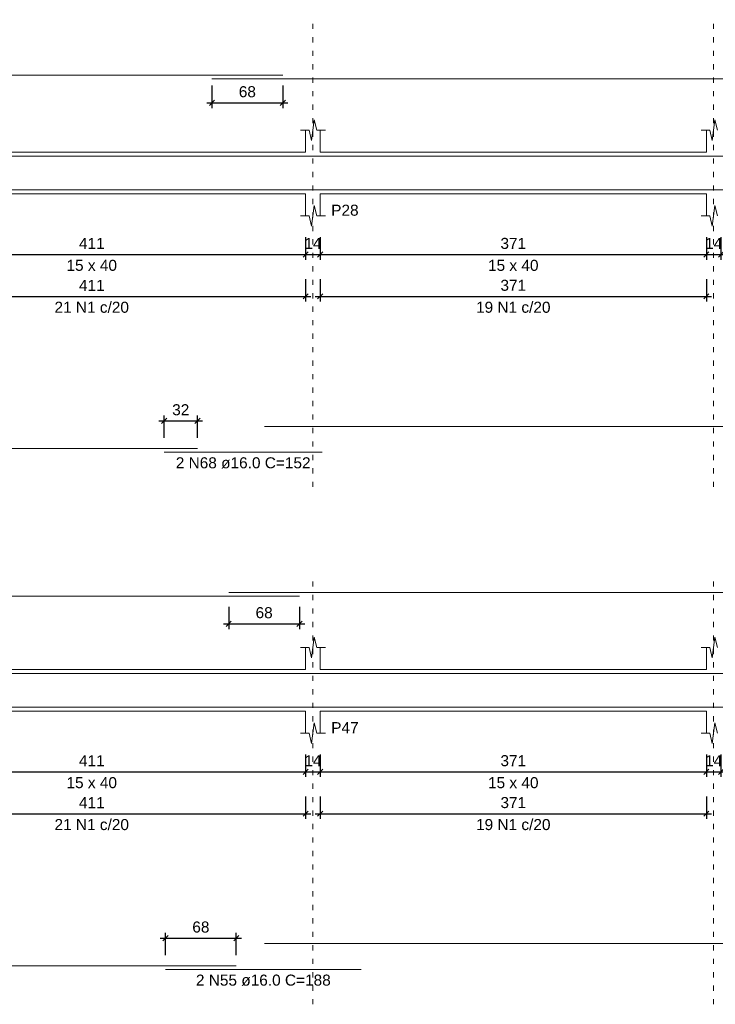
# Model space of a CAD drawing. Header units: millimetres. Extents: x 10906 to 25863, y 1966 to 4861.
# Tile 54 of 163: x 11259 to 11273, y 2971 to 2989. Entities that reach past the tile are written whole.
import ezdxf

# ---------------------------------------------------------------- set-up
doc = ezdxf.new("R2010")
doc.units = ezdxf.units.MM
doc.linetypes.add('DOT2', pattern=[3.175, 0, -3.175])
for name, color, linetype, lineweight in [('Descrição da armadura', 7, 'Continuous', 5), ('DT-Barras na forma', 40, 'Continuous', 5), ('DT-Barras rebatidas', 40, 'Continuous', 5), ('DT-Cotas', 4, 'Continuous', 5), ('DT-Forma', 5, 'Continuous', 5), ('DT-Pontilhado', 7, 'DOT2', 5), ('DT-Textos', 7, 'Continuous', 5)]:
    doc.layers.add(name, color=color, linetype=linetype, lineweight=lineweight)
doc.styles.add('Arial', font='arial.ttf')
doc.styles.get("Standard").update_dxf_attribs({"font": 'arial.ttf'})
doc.dimstyles.new('UM_50.000000', dxfattribs={"dimtxt": 0.18, "dimasz": 0.2, "dimexe": 0.2, "dimexo": 0.5, "dimgap": 0, "dimtad": 1, "dimtih": 1, "dimtoh": 1, "dimlfac": 50, "dimzin": 0, "dimdsep": 46, "dimtxsty": 'Standard', "dimcen": 0.09, "dimdle": 0.2, "dimclrd": 256, "dimclre": 256, "dimclrt": 7, "dimazin": 0, "dimtfac": 1, "dimtofl": 0, "dimtmove": 0, "dimatfit": 3, "dimfxl": 1, "dimtolj": 1, "dimtzin": 0, "dimarcsym": 0})

# ---------------------------------------------------------------- blocks, each defined once
blk = doc.blocks.new('_Oblique')
at = {"color": 0, "linetype": 'ByBlock', "lineweight": -2}
blk.add_line((-0.5, -0.5), (0.5, 0.5), dxfattribs=at)
blk = doc.blocks.new('*D397')
at = {"layer": 'Defpoints', "color": 0, "transparency": 16777216}
for p in [(11256.724, 2985.464), (11264.944, 2985.464), (11264.944, 2984.934)]:
    blk.add_point(p, dxfattribs=at)
at = {"layer": 'DT-Cotas', "lineweight": -2, "transparency": 16777216}
for p, q in [((11256.724, 2985.264), (11256.724, 2984.834)), ((11264.944, 2985.264), (11264.944, 2984.834)), ((11256.624, 2984.934), (11265.044, 2984.934))]:
    blk.add_line(p, q, dxfattribs=at)
at = {"layer": 'DT-Cotas', "lineweight": -2, "transparency": 16777216, "xscale": 0.1, "yscale": 0.1, "zscale": 0.1, "rotation": 180}
blk.add_blockref('_Oblique', (11256.724, 2984.934), dxfattribs=at)
at = {"layer": 'DT-Cotas', "lineweight": -2, "transparency": 16777216, "xscale": 0.1, "yscale": 0.1, "zscale": 0.1}
blk.add_blockref('_Oblique', (11264.944, 2984.934), dxfattribs=at)
at = {"layer": 'DT-Cotas', "color": 7, "transparency": 16777216, "insert": (11260.834, 2985.146), "char_height": 0.2118, "attachment_point": 5, "rotation": 0.0057, "style": 'Arial'}
blk.add_mtext('\\A1;411', dxfattribs=at)
blk = doc.blocks.new('*D398')
at = {"layer": 'Defpoints', "color": 0, "transparency": 16777216}
for p in [(11264.944, 2985.464), (11265.224, 2985.464), (11265.224, 2984.934)]:
    blk.add_point(p, dxfattribs=at)
at = {"layer": 'DT-Cotas', "lineweight": -2, "transparency": 16777216}
for p, q in [((11264.944, 2985.264), (11264.944, 2984.834)), ((11265.224, 2985.264), (11265.224, 2984.834)), ((11264.844, 2984.934), (11265.324, 2984.934))]:
    blk.add_line(p, q, dxfattribs=at)
at = {"layer": 'DT-Cotas', "lineweight": -2, "transparency": 16777216, "xscale": 0.1, "yscale": 0.1, "zscale": 0.1, "rotation": 180}
blk.add_blockref('_Oblique', (11264.944, 2984.934), dxfattribs=at)
at = {"layer": 'DT-Cotas', "lineweight": -2, "transparency": 16777216, "xscale": 0.1, "yscale": 0.1, "zscale": 0.1}
blk.add_blockref('_Oblique', (11265.224, 2984.934), dxfattribs=at)
at = {"layer": 'DT-Cotas', "color": 7, "transparency": 16777216, "insert": (11265.084, 2985.146), "char_height": 0.2118, "attachment_point": 5, "rotation": 0.0057, "style": 'Arial'}
blk.add_mtext('\\A1;14', dxfattribs=at)
blk = doc.blocks.new('*D399')
at = {"layer": 'Defpoints', "color": 0, "transparency": 16777216}
for p in [(11265.224, 2985.464), (11272.644, 2985.464), (11272.644, 2984.934)]:
    blk.add_point(p, dxfattribs=at)
at = {"layer": 'DT-Cotas', "lineweight": -2, "transparency": 16777216}
for p, q in [((11265.224, 2985.264), (11265.224, 2984.834)), ((11272.644, 2985.264), (11272.644, 2984.834)), ((11265.124, 2984.934), (11272.744, 2984.934))]:
    blk.add_line(p, q, dxfattribs=at)
at = {"layer": 'DT-Cotas', "lineweight": -2, "transparency": 16777216, "xscale": 0.1, "yscale": 0.1, "zscale": 0.1, "rotation": 180}
blk.add_blockref('_Oblique', (11265.224, 2984.934), dxfattribs=at)
at = {"layer": 'DT-Cotas', "lineweight": -2, "transparency": 16777216, "xscale": 0.1, "yscale": 0.1, "zscale": 0.1}
blk.add_blockref('_Oblique', (11272.644, 2984.934), dxfattribs=at)
at = {"layer": 'DT-Cotas', "color": 7, "transparency": 16777216, "insert": (11268.934, 2985.146), "char_height": 0.2118, "attachment_point": 5, "rotation": 0.0057, "style": 'Arial'}
blk.add_mtext('\\A1;371', dxfattribs=at)
blk = doc.blocks.new('*D400')
at = {"layer": 'Defpoints', "color": 0, "transparency": 16777216}
for p in [(11272.644, 2985.464), (11272.924, 2985.464), (11272.924, 2984.934)]:
    blk.add_point(p, dxfattribs=at)
at = {"layer": 'DT-Cotas', "lineweight": -2, "transparency": 16777216}
for p, q in [((11272.644, 2985.264), (11272.644, 2984.834)), ((11272.924, 2985.264), (11272.924, 2984.834)), ((11272.544, 2984.934), (11273.024, 2984.934))]:
    blk.add_line(p, q, dxfattribs=at)
at = {"layer": 'DT-Cotas', "lineweight": -2, "transparency": 16777216, "xscale": 0.1, "yscale": 0.1, "zscale": 0.1, "rotation": 180}
blk.add_blockref('_Oblique', (11272.644, 2984.934), dxfattribs=at)
at = {"layer": 'DT-Cotas', "lineweight": -2, "transparency": 16777216, "xscale": 0.1, "yscale": 0.1, "zscale": 0.1}
blk.add_blockref('_Oblique', (11272.924, 2984.934), dxfattribs=at)
at = {"layer": 'DT-Cotas', "color": 7, "transparency": 16777216, "insert": (11272.784, 2985.146), "char_height": 0.2118, "attachment_point": 5, "rotation": 0.0057, "style": 'Arial'}
blk.add_mtext('\\A1;14', dxfattribs=at)
blk = doc.blocks.new('*D413')
at = {"layer": 'Defpoints', "color": 0, "transparency": 16777216}
for p in [(11256.724, 2984.659), (11264.944, 2984.659), (11264.944, 2984.13)]:
    blk.add_point(p, dxfattribs=at)
at = {"layer": 'DT-Cotas', "lineweight": -2, "transparency": 16777216}
for p, q in [((11256.724, 2984.459), (11256.724, 2984.03)), ((11264.944, 2984.459), (11264.944, 2984.03)), ((11256.624, 2984.13), (11265.044, 2984.13))]:
    blk.add_line(p, q, dxfattribs=at)
at = {"layer": 'DT-Cotas', "lineweight": -2, "transparency": 16777216, "xscale": 0.1, "yscale": 0.1, "zscale": 0.1, "rotation": 180}
blk.add_blockref('_Oblique', (11256.724, 2984.13), dxfattribs=at)
at = {"layer": 'DT-Cotas', "lineweight": -2, "transparency": 16777216, "xscale": 0.1, "yscale": 0.1, "zscale": 0.1}
blk.add_blockref('_Oblique', (11264.944, 2984.13), dxfattribs=at)
at = {"layer": 'DT-Cotas', "color": 7, "transparency": 16777216, "insert": (11260.834, 2984.341), "char_height": 0.2118, "attachment_point": 5, "rotation": 0.0057, "style": 'Arial'}
blk.add_mtext('\\A1;411', dxfattribs=at)
blk = doc.blocks.new('*D414')
at = {"layer": 'Defpoints', "color": 0, "transparency": 16777216}
for p in [(11265.224, 2984.659), (11272.644, 2984.659), (11272.644, 2984.13)]:
    blk.add_point(p, dxfattribs=at)
at = {"layer": 'DT-Cotas', "lineweight": -2, "transparency": 16777216}
for p, q in [((11265.224, 2984.459), (11265.224, 2984.03)), ((11272.644, 2984.459), (11272.644, 2984.03)), ((11265.124, 2984.13), (11272.744, 2984.13))]:
    blk.add_line(p, q, dxfattribs=at)
at = {"layer": 'DT-Cotas', "lineweight": -2, "transparency": 16777216, "xscale": 0.1, "yscale": 0.1, "zscale": 0.1, "rotation": 180}
blk.add_blockref('_Oblique', (11265.224, 2984.13), dxfattribs=at)
at = {"layer": 'DT-Cotas', "lineweight": -2, "transparency": 16777216, "xscale": 0.1, "yscale": 0.1, "zscale": 0.1}
blk.add_blockref('_Oblique', (11272.644, 2984.13), dxfattribs=at)
at = {"layer": 'DT-Cotas', "color": 7, "transparency": 16777216, "insert": (11268.934, 2984.341), "char_height": 0.2118, "attachment_point": 5, "rotation": 0.0057, "style": 'Arial'}
blk.add_mtext('\\A1;371', dxfattribs=at)
blk = doc.blocks.new('*D420')
at = {"layer": 'Defpoints', "color": 0, "transparency": 16777216}
for p in [(11262.864, 2981.739), (11262.224, 2981.21), (11262.864, 2981.21)]:
    blk.add_point(p, dxfattribs=at)
at = {"layer": 'DT-Cotas', "lineweight": -2, "transparency": 16777216}
for p, q in [((11262.224, 2981.41), (11262.224, 2981.839)), ((11262.864, 2981.41), (11262.864, 2981.839)), ((11262.124, 2981.739), (11262.964, 2981.739))]:
    blk.add_line(p, q, dxfattribs=at)
at = {"layer": 'DT-Cotas', "lineweight": -2, "transparency": 16777216, "xscale": 0.1, "yscale": 0.1, "zscale": 0.1, "rotation": 180}
blk.add_blockref('_Oblique', (11262.224, 2981.739), dxfattribs=at)
at = {"layer": 'DT-Cotas', "lineweight": -2, "transparency": 16777216, "xscale": 0.1, "yscale": 0.1, "zscale": 0.1}
blk.add_blockref('_Oblique', (11262.864, 2981.739), dxfattribs=at)
at = {"layer": 'DT-Cotas', "color": 7, "transparency": 16777216, "insert": (11262.544, 2981.951), "char_height": 0.2118, "attachment_point": 5, "rotation": 0.0057, "style": 'Arial'}
blk.add_mtext('\\A1;32', dxfattribs=at)
blk = doc.blocks.new('*D421')
at = {"layer": 'Defpoints', "color": 0, "transparency": 16777216}
for p in [(11263.144, 2988.377), (11264.504, 2988.377), (11264.504, 2987.847)]:
    blk.add_point(p, dxfattribs=at)
at = {"layer": 'DT-Cotas', "lineweight": -2, "transparency": 16777216}
for p, q in [((11263.144, 2988.177), (11263.144, 2987.747)), ((11264.504, 2988.177), (11264.504, 2987.747)), ((11263.044, 2987.847), (11264.604, 2987.847))]:
    blk.add_line(p, q, dxfattribs=at)
at = {"layer": 'DT-Cotas', "lineweight": -2, "transparency": 16777216, "xscale": 0.1, "yscale": 0.1, "zscale": 0.1, "rotation": 180}
blk.add_blockref('_Oblique', (11263.144, 2987.847), dxfattribs=at)
at = {"layer": 'DT-Cotas', "lineweight": -2, "transparency": 16777216, "xscale": 0.1, "yscale": 0.1, "zscale": 0.1}
blk.add_blockref('_Oblique', (11264.504, 2987.847), dxfattribs=at)
at = {"layer": 'DT-Cotas', "color": 7, "transparency": 16777216, "insert": (11263.824, 2988.059), "char_height": 0.2118, "attachment_point": 5, "rotation": 0.0057, "style": 'Arial'}
blk.add_mtext('\\A1;68', dxfattribs=at)
blk = doc.blocks.new('*D389')
at = {"layer": 'Defpoints', "color": 0, "transparency": 16777216}
for p in [(11256.724, 2975.528), (11264.944, 2975.528), (11264.944, 2974.999)]:
    blk.add_point(p, dxfattribs=at)
at = {"layer": 'DT-Cotas', "lineweight": -2, "transparency": 16777216}
for p, q in [((11256.724, 2975.328), (11256.724, 2974.899)), ((11264.944, 2975.328), (11264.944, 2974.899)), ((11256.624, 2974.999), (11265.044, 2974.999))]:
    blk.add_line(p, q, dxfattribs=at)
at = {"layer": 'DT-Cotas', "lineweight": -2, "transparency": 16777216, "xscale": 0.1, "yscale": 0.1, "zscale": 0.1, "rotation": 180}
blk.add_blockref('_Oblique', (11256.724, 2974.999), dxfattribs=at)
at = {"layer": 'DT-Cotas', "lineweight": -2, "transparency": 16777216, "xscale": 0.1, "yscale": 0.1, "zscale": 0.1}
blk.add_blockref('_Oblique', (11264.944, 2974.999), dxfattribs=at)
at = {"layer": 'DT-Cotas', "color": 7, "transparency": 16777216, "insert": (11260.834, 2975.211), "char_height": 0.2118, "attachment_point": 5, "rotation": 0.0057, "style": 'Arial'}
blk.add_mtext('\\A1;411', dxfattribs=at)
blk = doc.blocks.new('*D390')
at = {"layer": 'Defpoints', "color": 0, "transparency": 16777216}
for p in [(11264.944, 2975.528), (11265.224, 2975.528), (11265.224, 2974.999)]:
    blk.add_point(p, dxfattribs=at)
at = {"layer": 'DT-Cotas', "lineweight": -2, "transparency": 16777216}
for p, q in [((11264.944, 2975.328), (11264.944, 2974.899)), ((11265.224, 2975.328), (11265.224, 2974.899)), ((11264.844, 2974.999), (11265.324, 2974.999))]:
    blk.add_line(p, q, dxfattribs=at)
at = {"layer": 'DT-Cotas', "lineweight": -2, "transparency": 16777216, "xscale": 0.1, "yscale": 0.1, "zscale": 0.1, "rotation": 180}
blk.add_blockref('_Oblique', (11264.944, 2974.999), dxfattribs=at)
at = {"layer": 'DT-Cotas', "lineweight": -2, "transparency": 16777216, "xscale": 0.1, "yscale": 0.1, "zscale": 0.1}
blk.add_blockref('_Oblique', (11265.224, 2974.999), dxfattribs=at)
at = {"layer": 'DT-Cotas', "color": 7, "transparency": 16777216, "insert": (11265.084, 2975.211), "char_height": 0.2118, "attachment_point": 5, "rotation": 0.0057, "style": 'Arial'}
blk.add_mtext('\\A1;14', dxfattribs=at)
blk = doc.blocks.new('*D391')
at = {"layer": 'Defpoints', "color": 0, "transparency": 16777216}
for p in [(11265.224, 2975.528), (11272.644, 2975.528), (11272.644, 2974.999)]:
    blk.add_point(p, dxfattribs=at)
at = {"layer": 'DT-Cotas', "lineweight": -2, "transparency": 16777216}
for p, q in [((11265.224, 2975.328), (11265.224, 2974.899)), ((11272.644, 2975.328), (11272.644, 2974.899)), ((11265.124, 2974.999), (11272.744, 2974.999))]:
    blk.add_line(p, q, dxfattribs=at)
at = {"layer": 'DT-Cotas', "lineweight": -2, "transparency": 16777216, "xscale": 0.1, "yscale": 0.1, "zscale": 0.1, "rotation": 180}
blk.add_blockref('_Oblique', (11265.224, 2974.999), dxfattribs=at)
at = {"layer": 'DT-Cotas', "lineweight": -2, "transparency": 16777216, "xscale": 0.1, "yscale": 0.1, "zscale": 0.1}
blk.add_blockref('_Oblique', (11272.644, 2974.999), dxfattribs=at)
at = {"layer": 'DT-Cotas', "color": 7, "transparency": 16777216, "insert": (11268.934, 2975.211), "char_height": 0.2118, "attachment_point": 5, "rotation": 0.0057, "style": 'Arial'}
blk.add_mtext('\\A1;371', dxfattribs=at)
blk = doc.blocks.new('*D424')
at = {"layer": 'Defpoints', "color": 0, "transparency": 16777216}
for p in [(11272.644, 2975.528), (11272.924, 2975.528), (11272.924, 2974.999)]:
    blk.add_point(p, dxfattribs=at)
at = {"layer": 'DT-Cotas', "lineweight": -2, "transparency": 16777216}
for p, q in [((11272.644, 2975.328), (11272.644, 2974.899)), ((11272.924, 2975.328), (11272.924, 2974.899)), ((11272.544, 2974.999), (11273.024, 2974.999))]:
    blk.add_line(p, q, dxfattribs=at)
at = {"layer": 'DT-Cotas', "lineweight": -2, "transparency": 16777216, "xscale": 0.1, "yscale": 0.1, "zscale": 0.1, "rotation": 180}
blk.add_blockref('_Oblique', (11272.644, 2974.999), dxfattribs=at)
at = {"layer": 'DT-Cotas', "lineweight": -2, "transparency": 16777216, "xscale": 0.1, "yscale": 0.1, "zscale": 0.1}
blk.add_blockref('_Oblique', (11272.924, 2974.999), dxfattribs=at)
at = {"layer": 'DT-Cotas', "color": 7, "transparency": 16777216, "insert": (11272.784, 2975.211), "char_height": 0.2118, "attachment_point": 5, "rotation": 0.0057, "style": 'Arial'}
blk.add_mtext('\\A1;14', dxfattribs=at)
blk = doc.blocks.new('*D437')
at = {"layer": 'Defpoints', "color": 0, "transparency": 16777216}
for p in [(11256.724, 2974.724), (11264.944, 2974.724), (11264.944, 2974.194)]:
    blk.add_point(p, dxfattribs=at)
at = {"layer": 'DT-Cotas', "lineweight": -2, "transparency": 16777216}
for p, q in [((11256.724, 2974.524), (11256.724, 2974.094)), ((11264.944, 2974.524), (11264.944, 2974.094)), ((11256.624, 2974.194), (11265.044, 2974.194))]:
    blk.add_line(p, q, dxfattribs=at)
at = {"layer": 'DT-Cotas', "lineweight": -2, "transparency": 16777216, "xscale": 0.1, "yscale": 0.1, "zscale": 0.1, "rotation": 180}
blk.add_blockref('_Oblique', (11256.724, 2974.194), dxfattribs=at)
at = {"layer": 'DT-Cotas', "lineweight": -2, "transparency": 16777216, "xscale": 0.1, "yscale": 0.1, "zscale": 0.1}
blk.add_blockref('_Oblique', (11264.944, 2974.194), dxfattribs=at)
at = {"layer": 'DT-Cotas', "color": 7, "transparency": 16777216, "insert": (11260.834, 2974.406), "char_height": 0.2118, "attachment_point": 5, "rotation": 0.0057, "style": 'Arial'}
blk.add_mtext('\\A1;411', dxfattribs=at)
blk = doc.blocks.new('*D438')
at = {"layer": 'Defpoints', "color": 0, "transparency": 16777216}
for p in [(11265.224, 2974.724), (11272.644, 2974.724), (11272.644, 2974.194)]:
    blk.add_point(p, dxfattribs=at)
at = {"layer": 'DT-Cotas', "lineweight": -2, "transparency": 16777216}
for p, q in [((11265.224, 2974.524), (11265.224, 2974.094)), ((11272.644, 2974.524), (11272.644, 2974.094)), ((11265.124, 2974.194), (11272.744, 2974.194))]:
    blk.add_line(p, q, dxfattribs=at)
at = {"layer": 'DT-Cotas', "lineweight": -2, "transparency": 16777216, "xscale": 0.1, "yscale": 0.1, "zscale": 0.1, "rotation": 180}
blk.add_blockref('_Oblique', (11265.224, 2974.194), dxfattribs=at)
at = {"layer": 'DT-Cotas', "lineweight": -2, "transparency": 16777216, "xscale": 0.1, "yscale": 0.1, "zscale": 0.1}
blk.add_blockref('_Oblique', (11272.644, 2974.194), dxfattribs=at)
at = {"layer": 'DT-Cotas', "color": 7, "transparency": 16777216, "insert": (11268.934, 2974.406), "char_height": 0.2118, "attachment_point": 5, "rotation": 0.0057, "style": 'Arial'}
blk.add_mtext('\\A1;371', dxfattribs=at)
blk = doc.blocks.new('*D444')
at = {"layer": 'Defpoints', "color": 0, "transparency": 16777216}
for p in [(11263.611, 2971.804), (11262.251, 2971.274), (11263.611, 2971.274)]:
    blk.add_point(p, dxfattribs=at)
at = {"layer": 'DT-Cotas', "lineweight": -2, "transparency": 16777216}
for p, q in [((11262.151, 2971.804), (11263.711, 2971.804)), ((11262.251, 2971.474), (11262.251, 2971.904)), ((11263.611, 2971.474), (11263.611, 2971.904))]:
    blk.add_line(p, q, dxfattribs=at)
at = {"layer": 'DT-Cotas', "lineweight": -2, "transparency": 16777216, "xscale": 0.1, "yscale": 0.1, "zscale": 0.1, "rotation": 180}
blk.add_blockref('_Oblique', (11262.251, 2971.804), dxfattribs=at)
at = {"layer": 'DT-Cotas', "lineweight": -2, "transparency": 16777216, "xscale": 0.1, "yscale": 0.1, "zscale": 0.1}
blk.add_blockref('_Oblique', (11263.611, 2971.804), dxfattribs=at)
at = {"layer": 'DT-Cotas', "color": 7, "transparency": 16777216, "insert": (11262.931, 2972.016), "char_height": 0.2118, "attachment_point": 5, "rotation": 0.0057, "style": 'Arial'}
blk.add_mtext('\\A1;68', dxfattribs=at)
blk = doc.blocks.new('*D445')
at = {"layer": 'Defpoints', "color": 0, "transparency": 16777216}
for p in [(11263.466, 2978.37), (11264.826, 2978.37), (11264.826, 2977.841)]:
    blk.add_point(p, dxfattribs=at)
at = {"layer": 'DT-Cotas', "lineweight": -2, "transparency": 16777216}
for p, q in [((11263.466, 2978.17), (11263.466, 2977.741)), ((11264.826, 2978.17), (11264.826, 2977.741)), ((11263.366, 2977.841), (11264.926, 2977.841))]:
    blk.add_line(p, q, dxfattribs=at)
at = {"layer": 'DT-Cotas', "lineweight": -2, "transparency": 16777216, "xscale": 0.1, "yscale": 0.1, "zscale": 0.1, "rotation": 180}
blk.add_blockref('_Oblique', (11263.466, 2977.841), dxfattribs=at)
at = {"layer": 'DT-Cotas', "lineweight": -2, "transparency": 16777216, "xscale": 0.1, "yscale": 0.1, "zscale": 0.1}
blk.add_blockref('_Oblique', (11264.826, 2977.841), dxfattribs=at)
at = {"layer": 'DT-Cotas', "color": 7, "transparency": 16777216, "insert": (11264.146, 2978.053), "char_height": 0.2118, "attachment_point": 5, "rotation": 0.0057, "style": 'Arial'}
blk.add_mtext('\\A1;68', dxfattribs=at)

msp = doc.modelspace()

# ---------------------------------------------------------------- linework, layer by layer
at = {"layer": 'DT-Barras na forma'}
for points in [[(11241.19351, 2986.13371), (11241.19351, 2986.82338), (11264.50384, 2986.82338)], [(11263.14384, 2986.82338), (11287.14384, 2986.82338)], [(11241.19351, 2986.55538), (11241.19351, 2986.17538), (11262.86351, 2986.17538)], [(11262.22351, 2986.17538), (11265.26351, 2986.17538)], [(11264.15608, 2986.17538), (11284.06351, 2986.17538)], [(11241.19351, 2976.51989), (11241.19351, 2976.88789), (11264.82551, 2976.88789)], [(11263.46551, 2976.88789), (11287.46551, 2976.88789)], [(11241.19351, 2976.61989), (11241.19351, 2976.23989), (11263.61095, 2976.23989)], [(11262.25095, 2976.23989), (11266.01095, 2976.23989)], [(11264.15608, 2976.23989), (11284.06351, 2976.23989)]]:
    msp.add_lwpolyline(points, dxfattribs=at)
at = {"layer": 'DT-Barras rebatidas'}
for p, q in [((11241.19351, 2988.37658), (11264.50384, 2988.37658)), ((11263.14384, 2988.30598), (11287.14384, 2988.30598)), ((11264.15608, 2981.63354), (11284.06351, 2981.63354)), ((11241.19351, 2981.20994), (11262.86351, 2981.20994)), ((11262.22351, 2981.13934), (11265.26351, 2981.13934)), ((11263.46551, 2978.44109), (11287.46551, 2978.44109)), ((11241.19351, 2978.37049), (11264.82551, 2978.37049)), ((11264.15608, 2971.69805), (11284.06351, 2971.69805)), ((11241.19351, 2971.27445), (11263.61095, 2971.27445)), ((11262.25095, 2971.20385), (11266.01095, 2971.20385))]:
    msp.add_line(p, q, dxfattribs=at)
at = {"layer": 'DT-Forma'}
for p, q in [((11265.05851, 2987.12298), (11265.10851, 2987.52298)), ((11265.10851, 2987.52298), (11265.15851, 2987.32298)), ((11272.75851, 2987.12298), (11272.80851, 2987.52298)), ((11272.80851, 2987.52298), (11272.85851, 2987.32298)), ((11264.84351, 2987.32298), (11265.00851, 2987.32298)), ((11264.94351, 2986.89938), (11264.94351, 2987.32298)), ((11265.00851, 2987.32298), (11265.05851, 2987.12298)), ((11265.15851, 2987.32298), (11265.32351, 2987.32298)), ((11265.22351, 2987.32298), (11265.22351, 2986.89938)), ((11272.54351, 2987.32298), (11272.70851, 2987.32298)), ((11272.64351, 2986.89938), (11272.64351, 2987.32298)), ((11272.70851, 2987.32298), (11272.75851, 2987.12298)), ((11256.72351, 2986.89938), (11264.94351, 2986.89938)), ((11265.22351, 2986.89938), (11272.64351, 2986.89938)), ((11256.72351, 2986.09938), (11264.94351, 2986.09938)), ((11264.94351, 2986.09938), (11264.94351, 2985.67578)), ((11265.22351, 2985.67578), (11265.22351, 2986.09938)), ((11265.22351, 2986.09938), (11272.64351, 2986.09938)), ((11272.64351, 2986.09938), (11272.64351, 2985.67578)), ((11265.05851, 2985.47578), (11265.10851, 2985.87578)), ((11265.10851, 2985.87578), (11265.15851, 2985.67578)), ((11272.75851, 2985.47578), (11272.80851, 2985.87578)), ((11272.80851, 2985.87578), (11272.85851, 2985.67578)), ((11264.84351, 2985.67578), (11265.00851, 2985.67578)), ((11265.00851, 2985.67578), (11265.05851, 2985.47578)), ((11265.15851, 2985.67578), (11265.32351, 2985.67578)), ((11272.54351, 2985.67578), (11272.70851, 2985.67578)), ((11272.70851, 2985.67578), (11272.75851, 2985.47578)), ((11265.05851, 2977.18749), (11265.10851, 2977.58749)), ((11265.10851, 2977.58749), (11265.15851, 2977.38749)), ((11272.75851, 2977.18749), (11272.80851, 2977.58749)), ((11272.80851, 2977.58749), (11272.85851, 2977.38749)), ((11264.84351, 2977.38749), (11265.00851, 2977.38749)), ((11264.94351, 2976.96389), (11264.94351, 2977.38749)), ((11265.00851, 2977.38749), (11265.05851, 2977.18749)), ((11265.15851, 2977.38749), (11265.32351, 2977.38749)), ((11265.22351, 2977.38749), (11265.22351, 2976.96389)), ((11272.54351, 2977.38749), (11272.70851, 2977.38749)), ((11272.64351, 2976.96389), (11272.64351, 2977.38749)), ((11272.70851, 2977.38749), (11272.75851, 2977.18749)), ((11256.72351, 2976.96389), (11264.94351, 2976.96389)), ((11265.22351, 2976.96389), (11272.64351, 2976.96389)), ((11256.72351, 2976.16389), (11264.94351, 2976.16389)), ((11264.94351, 2976.16389), (11264.94351, 2975.74029)), ((11265.22351, 2975.74029), (11265.22351, 2976.16389)), ((11265.22351, 2976.16389), (11272.64351, 2976.16389)), ((11272.64351, 2976.16389), (11272.64351, 2975.74029)), ((11265.05851, 2975.54029), (11265.10851, 2975.94029)), ((11265.10851, 2975.94029), (11265.15851, 2975.74029)), ((11272.75851, 2975.54029), (11272.80851, 2975.94029)), ((11272.80851, 2975.94029), (11272.85851, 2975.74029)), ((11264.84351, 2975.74029), (11265.00851, 2975.74029)), ((11265.00851, 2975.74029), (11265.05851, 2975.54029)), ((11265.15851, 2975.74029), (11265.32351, 2975.74029)), ((11272.54351, 2975.74029), (11272.70851, 2975.74029)), ((11272.70851, 2975.74029), (11272.75851, 2975.54029))]:
    msp.add_line(p, q, dxfattribs=at)
at = {"layer": 'DT-Pontilhado', "ltscale": 0.05}
for p, q in [((11265.08351, 2980.46864), (11265.08351, 2989.44358)), ((11272.78351, 2980.46864), (11272.78351, 2989.44358)), ((11265.08351, 2970.53315), (11265.08351, 2978.65289)), ((11272.78351, 2970.53315), (11272.78351, 2978.65289))]:
    msp.add_line(p, q, dxfattribs=at)

# ---------------------------------------------------------------- texts
at = {"layer": 'Descrição da armadura', "linetype": 'Continuous', "char_height": 0.2118, "attachment_point": 8, "line_spacing_factor": 0.798, "style": 'Arial'}
for s, insert, width in [('21 N1 c/20', (11260.83351, 2983.81194), 2.8693417), ('19 N1 c/20', (11268.93351, 2983.81194), 2.8693417), ('2 N68 ø16.0 C=152', (11263.74351, 2980.82164), 5.1946527), ('21 N1 c/20', (11260.83351, 2973.87645), 2.8693417), ('19 N1 c/20', (11268.93351, 2973.87645), 2.8693417), ('2 N55 ø16.0 C=188', (11264.13095, 2970.88615), 5.1946527)]:
    msp.add_mtext(s, dxfattribs=dict(at, insert=insert, width=width))
at = {"layer": 'DT-Textos', "char_height": 0.2118, "line_spacing_factor": 0.798, "style": 'Arial'}
for s, insert, width, attachment_point in [('P28', (11265.43531, 2985.67578), 0.7906146, 7), ('15 x 40', (11260.83351, 2984.61678), 1.45756, 8), ('15 x 40', (11268.93351, 2984.61678), 1.45756, 8), ('P47', (11265.43531, 2975.74029), 0.7906146, 7), ('15 x 40', (11260.83351, 2974.68129), 1.45756, 8), ('15 x 40', (11268.93351, 2974.68129), 1.45756, 8)]:
    msp.add_mtext(s, dxfattribs=dict(at, insert=insert, width=width, attachment_point=attachment_point))

# ---------------------------------------------------------------- dimensions: what is measured, and where the dimension line sits
at = {"layer": 'DT-Cotas'}
for base, p1, p2, picture, middle in [((11264.50384, 2987.84708), (11263.14384, 2988.37658), (11264.50384, 2988.37658), '*D421', (11263.82384, 2988.05888)), ((11264.94351, 2984.93448), (11256.72351, 2985.46398), (11264.94351, 2985.46398), '*D397', (11260.83351, 2985.14628)), ((11265.22351, 2984.93448), (11264.94351, 2985.46398), (11265.22351, 2985.46398), '*D398', (11265.08351, 2985.14628)), ((11272.64351, 2984.93448), (11265.22351, 2985.46398), (11272.64351, 2985.46398), '*D399', (11268.93351, 2985.14628)), ((11272.92351, 2984.93448), (11272.64351, 2985.46398), (11272.92351, 2985.46398), '*D400', (11272.78351, 2985.14628)), ((11264.94351, 2984.12964), (11256.72351, 2984.65914), (11264.94351, 2984.65914), '*D413', (11260.83351, 2984.34144)), ((11272.64351, 2984.12964), (11265.22351, 2984.65914), (11272.64351, 2984.65914), '*D414', (11268.93351, 2984.34144)), ((11262.86351, 2981.73944), (11262.22351, 2981.20994), (11262.86351, 2981.20994), '*D420', (11262.54351, 2981.95124)), ((11264.82551, 2977.84099), (11263.46551, 2978.37049), (11264.82551, 2978.37049), '*D445', (11264.14551, 2978.05279)), ((11264.94351, 2974.99899), (11256.72351, 2975.52849), (11264.94351, 2975.52849), '*D389', (11260.83351, 2975.21079)), ((11265.22351, 2974.99899), (11264.94351, 2975.52849), (11265.22351, 2975.52849), '*D390', (11265.08351, 2975.21079)), ((11272.64351, 2974.99899), (11265.22351, 2975.52849), (11272.64351, 2975.52849), '*D391', (11268.93351, 2975.21079)), ((11272.92351, 2974.99899), (11272.64351, 2975.52849), (11272.92351, 2975.52849), '*D424', (11272.78351, 2975.21079)), ((11264.94351, 2974.19415), (11256.72351, 2974.72365), (11264.94351, 2974.72365), '*D437', (11260.83351, 2974.40595)), ((11272.64351, 2974.19415), (11265.22351, 2974.72365), (11272.64351, 2974.72365), '*D438', (11268.93351, 2974.40595)), ((11263.61095, 2971.80395), (11262.25095, 2971.27445), (11263.61095, 2971.27445), '*D444', (11262.93095, 2972.01575))]:
    dim = msp.add_linear_dim(base=base, p1=p1, p2=p2, dimstyle='UM_50.000000', override={"dimtxt": 0.2118, "dimasz": 0.1, "dimexe": 0.1, "dimexo": 0.2, "dimtad": 1, "dimtih": 0, "dimtoh": 0, "dimdec": 1, "dimlfac": 50, "dimzin": 8, "dimtxsty": 'Arial', "dimblk": 'Oblique', "dimblk1": 'Oblique', "dimblk2": 'Oblique', "dimsah": 1, "dimdle": 0.1, "dimse1": 0, "dimse2": 0, "dimclrt": 7, "dimadec": 1, "dimazin": 3, "dimtmove": 2, "dimldrblk": 'Oblique'}, dxfattribs=at)
    dim.commit()
    dim.dimension.update_dxf_attribs({"geometry": picture, "text_midpoint": middle, "dimtype": 160, "text_rotation": 0.00573})

doc.saveas('drawing.dxf')
